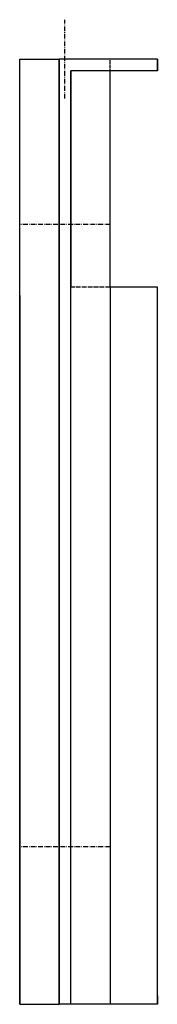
# Model space of a CAD drawing. Extents: x 195 to 230, y -243 to 7.
import ezdxf

# ---------------------------------------------------------------- set-up
doc = ezdxf.new("R2010")
doc.units = 0
doc.header["$LTSCALE"] = 0.1
doc.header["$MEASUREMENT"] = 0
for name, pattern in [('ACAD_ISO02W100', [15, 12, -3]), ('ACAD_ISO10W100', [18, 12, -3, 0, -3]), ('AUSGEZOGEN', [0])]:
    doc.linetypes.add(name, pattern=pattern)
doc.layers.add('CB220', color=7, linetype='AUSGEZOGEN')

msp = doc.modelspace()

# ---------------------------------------------------------------- linework, layer by layer
at = {"layer": 'CB220', "color": 1, "linetype": 'ACAD_ISO10W100', "extrusion": (-1, 1.83691e-16, 0)}
msp.add_line((206.26, -13, -909.25), (206.26, 7, -909.25), dxfattribs=at)
at = {"layer": 'CB220', "extrusion": (-1, 1.83691e-16, 0)}
for p, q in [((194.76, -243, -909.25), (194.76, -3, -909.25)), ((204.76, -3, -909.25), (204.76, -63, -909.25)), ((204.76, -63, -909.25), (204.76, -243, -909.25))]:
    msp.add_line(p, q, dxfattribs=at)
at = {"layer": 'CB220'}
for p, q in [((194.76, -3, -909.25), (204.76, -3, -909.25)), ((204.76, -243, -909.25), (204.76, -3, -909.25)), ((229.76, -3, -909.25), (204.76, -3, -909.25)), ((229.76, -3, -909.25), (229.76, -6, -909.25)), ((207.76, -6, -909.25), (207.76, -60.88, -909.25)), ((229.76, -6, -909.25), (207.76, -6, -909.25)), ((194.76, -243, -909.25), (204.76, -243, -909.25)), ((207.76, -243, -909.25), (204.76, -243, -909.25))]:
    msp.add_line(p, q, dxfattribs=at)
at = {"layer": 'CB220', "extrusion": (1.83691e-16, 1, 6.12303e-17)}
msp.add_line((229.76, -3, -909.25), (204.76, -3, -909.25), dxfattribs=at)
msp.add_line((229.76, -3, -909.25), (204.76, -3, -909.25), dxfattribs=at)
at = {"layer": 'CB220', "extrusion": (1.12475e-32, 6.12303e-17, -1)}
for p, q in [((204.76, -3, -909.25), (204.76, -63, -909.25)), ((229.76, -3, -909.25), (204.76, -3, -909.25)), ((229.76, -6, -909.25), (229.76, -3, -909.25)), ((207.76, -243, -909.25), (207.76, -6, -909.25)), ((229.76, -6, -909.25), (207.76, -6, -909.25)), ((217.76, -60.88, -909.25), (217.76, -6, -909.25)), ((207.76, -45, -906.25), (207.76, -45, -906.25))]:
    msp.add_line(p, q, dxfattribs=at)
at = {"layer": 'CB220', "color": 4, "linetype": 'ACAD_ISO02W100', "ltscale": 0.1}
msp.add_line((217.76, -6, -909.25), (217.76, -3, -909.25), dxfattribs=at)
at = {"layer": 'CB220', "extrusion": (1, -1.83691e-16, 0)}
for p, q in [((229.76, -6, -909.25), (229.76, -3, -909.25)), ((229.76, -3, -909.25), (229.76, -6, -909.25)), ((207.76, -6, -909.25), (207.76, -60.88, -909.25)), ((207.76, -60.88, -909.25), (207.76, -6, -909.25)), ((229.76, -63, -909.25), (229.76, -60.88, -909.25)), ((229.76, -243, -909.25), (229.76, -63, -909.25)), ((229.76, -240.88, -909.25), (229.76, -243, -909.25))]:
    msp.add_line(p, q, dxfattribs=at)
at = {"layer": 'CB220', "extrusion": (-1.83691e-16, -1, -6.12303e-17)}
for p, q in [((229.76, -6, -909.25), (207.76, -6, -909.25)), ((207.76, -243, -909.25), (204.76, -243, -909.25)), ((207.76, -243, -909.25), (204.76, -243, -909.25))]:
    msp.add_line(p, q, dxfattribs=at)
at = {"layer": 'CB220', "extrusion": (-1.83691e-16, -1, 6.12303e-17)}
msp.add_line((229.76, -6, -909.25), (207.76, -6, -909.25), dxfattribs=at)
at = {"layer": 'CB220', "color": 1, "linetype": 'ACAD_ISO10W100', "extrusion": (1.12475e-32, 6.12303e-17, -1)}
for p, q in [((217.76, -45, -909.25), (194.76, -45, -909.25)), ((217.76, -203, -909.25), (194.76, -203, -909.25))]:
    msp.add_line(p, q, dxfattribs=at)
at = {"layer": 'CB220', "color": 4, "linetype": 'ACAD_ISO02W100', "extrusion": (1.29889e-16, 0.707107, 0.707107)}
msp.add_line((217.76, -60.88, -909.25), (207.76, -60.88, -909.25), dxfattribs=at)
at = {"layer": 'CB220', "extrusion": (1.29889e-16, 0.707107, -0.707107)}
for p, q in [((229.76, -60.88, -909.25), (217.76, -60.88, -909.25)), ((229.76, -63, -909.25), (229.76, -60.88, -909.25))]:
    msp.add_line(p, q, dxfattribs=at)
at = {"layer": 'CB220', "ltscale": 0.1}
msp.add_line((217.76, -60.88, -909.25), (217.76, -243, -909.25), dxfattribs=at)
at = {"layer": 'CB220', "extrusion": (-1.29889e-16, -0.707107, -0.707107)}
for p, q in [((194.76, -63, -909.25), (194.76, -243, -909.25)), ((204.76, -63, -909.25), (204.76, -243, -909.25)), ((229.76, -243, -909.25), (229.76, -63, -909.25)), ((207.76, -243, -909.25), (204.76, -243, -909.25)), ((229.76, -243, -909.25), (207.76, -243, -909.25))]:
    msp.add_line(p, q, dxfattribs=at)
at = {"layer": 'CB220', "extrusion": (-1.29889e-16, -0.707107, 0.707107)}
for p, q in [((229.76, -240.88, -909.25), (229.76, -243, -909.25)), ((229.76, -243, -909.25), (207.76, -243, -909.25))]:
    msp.add_line(p, q, dxfattribs=at)

doc.saveas('drawing.dxf')
